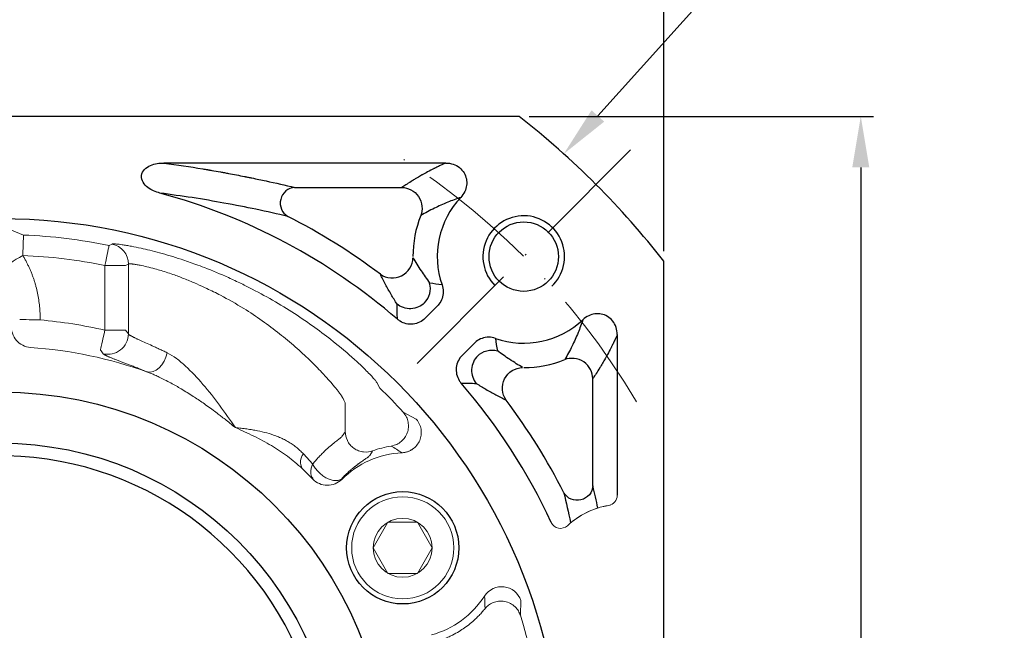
# Model space of a CAD drawing. Header units: millimetres. Extents: x 0 to 1017, y 0 to 717.
# Tile 6 of 13: x 173 to 269, y 500 to 559. Entities that reach past the tile are written whole.
import ezdxf

# ---------------------------------------------------------------- set-up
doc = ezdxf.new("R2010")
doc.units = ezdxf.units.MM
doc.linetypes.add('ACAD_ISO10W100', pattern=[18, 12, -3, 0, -3])
doc.layers.add('6文字层', color=3, linetype='Continuous')
doc.layers.add('标注线', color=7, linetype='Continuous')
for name, color, linetype, lineweight in [('中心线层', 7, 'ACAD_ISO10W100', 0), ('粗实线', 7, 'Continuous', 40), ('细实线', 211, 'Continuous', 18)]:
    doc.layers.add(name, color=color, linetype=linetype, lineweight=lineweight)
doc.styles.add('工程字', font='gbenor.shx', dxfattribs={"bigfont": 'gbcbig.shx'})
doc.dimstyles.new('ISO-25-1', dxfattribs={"dimtxt": 11, "dimasz": 5, "dimexe": 1.25, "dimexo": 1, "dimgap": 2, "dimtad": 1, "dimtoh": 1, "dimtxsty": '工程字', "dimcen": 2, "dimadec": 0, "dimazin": 0, "dimtfac": 1, "dimtmove": 0, "dimatfit": 3, "dimfxl": 1, "dimarcsym": 0})

# ---------------------------------------------------------------- blocks, each defined once
blk = doc.blocks.new('*D86')
at = {"layer": '6文字层', "color": 0, "lineweight": -2}
for p, q in [((105.721, 536.689), (105.721, 566.028)), ((235.721, 536.689), (235.721, 566.028)), ((110.721, 564.778), (230.721, 564.778))]:
    blk.add_line(p, q, dxfattribs=at)
at = {"layer": '6文字层', "color": 0}
for points in [[(110.721, 565.611), (110.721, 563.945), (105.721, 564.778)], [(230.721, 563.945), (230.721, 565.611), (235.721, 564.778)]]:
    blk.add_solid(points, dxfattribs=at)
at = {"layer": 'Defpoints', "color": 0}
for p in [(235.721, 564.778), (105.721, 535.689), (235.721, 535.689)]:
    blk.add_point(p, dxfattribs=at)
at = {"layer": '6文字层', "color": 0, "insert": (170.721, 570.028), "char_height": 7.5, "attachment_point": 5, "style": '工程字'}
blk.add_mtext('130', dxfattribs=at)
blk = doc.blocks.new('*D87')
at = {"layer": '6文字层', "color": 0, "lineweight": -2}
for p, q in [((222.527, 549.883), (256.269, 549.883)), ((255.019, 544.883), (255.019, 424.883)), ((222.527, 419.883), (256.269, 419.883))]:
    blk.add_line(p, q, dxfattribs=at)
at = {"layer": '6文字层', "color": 0}
for points in [[(255.852, 544.883), (254.186, 544.883), (255.019, 549.883)], [(254.186, 424.883), (255.852, 424.883), (255.019, 419.883)]]:
    blk.add_solid(points, dxfattribs=at)
at = {"layer": 'Defpoints', "color": 0}
for p in [(221.527, 549.883), (221.527, 419.883), (255.019, 419.883)]:
    blk.add_point(p, dxfattribs=at)
at = {"layer": '6文字层', "color": 0, "insert": (249.769, 484.883), "char_height": 7.5, "attachment_point": 5, "rotation": 90, "style": '工程字'}
blk.add_mtext('130', dxfattribs=at)
blk = doc.blocks.new('*D88')
at = {"layer": '6文字层', "color": 0, "lineweight": -2}
for p, q in [((241.993, 564.081), (229.253, 549.924)), ((263.263, 564.081), (241.993, 564.081)), ((170.721, 482.883), (170.721, 486.883)), ((168.721, 484.883), (172.721, 484.883))]:
    blk.add_line(p, q, dxfattribs=at)
at = {"layer": '6文字层', "color": 0}
blk.add_solid([(228.633, 550.481), (229.872, 549.367), (225.908, 546.207)], dxfattribs=at)
at = {"layer": 'Defpoints', "color": 0}
for p in [(225.908, 546.207), (115.534, 423.559)]:
    blk.add_point(p, dxfattribs=at)
at = {"layer": '6文字层', "color": 0, "insert": (255.451, 569.331), "char_height": 7.5, "attachment_point": 5, "style": '工程字'}
blk.add_mtext('∅165', dxfattribs=at)
blk = doc.blocks.new('*D90')
at = {"layer": '6文字层', "color": 0, "lineweight": -2}
for p, q in [((170.721, 482.883), (170.721, 486.883)), ((168.721, 484.883), (172.721, 484.883)), ((204.939, 381.325), (195.036, 411.296)), ((226.981, 381.325), (204.939, 381.325))]:
    blk.add_line(p, q, dxfattribs=at)
at = {"layer": '6文字层', "color": 0}
blk.add_solid([(195.827, 411.558), (194.245, 411.035), (193.467, 416.044)], dxfattribs=at)
at = {"layer": 'Defpoints', "color": 0}
for p in [(147.975, 553.723), (193.467, 416.044)]:
    blk.add_point(p, dxfattribs=at)
at = {"layer": '6文字层', "color": 0, "insert": (218.856, 386.575), "char_height": 7.5, "attachment_point": 5, "style": '工程字'}
blk.add_mtext('∅145', dxfattribs=at)

msp = doc.modelspace()

# ---------------------------------------------------------------- linework, layer by layer
for p, q in [((214.3616, 545.3099), (186.7289, 545.3099)), ((199.5346, 542.9184), (210.0497, 542.9184)), ((212.3152, 530.1167), (213.5077, 531.3092)), ((231.1478, 528.5237), (231.1478, 512.7765)), ((215.9546, 526.4774), (217.147, 527.6698)), ((228.7563, 513.6967), (228.7563, 524.2118))]:
    msp.add_line(p, q)
at = {"color": 7, "linetype": 'Continuous', "lineweight": 15}
for p, q in [((172.9693, 538.2663), (171.6329, 538.8124)), ((181.6455, 537.383), (181.3447, 537.2468)), ((182.9445, 535.2879), (180.9472, 535.2879)), ((180.9472, 528.946), (180.9472, 535.2879)), ((182.9445, 535.2879), (183.2356, 535.4261)), ((183.2356, 528.5783), (183.2356, 535.4261)), ((182.9445, 528.946), (180.9472, 528.946)), ((182.9445, 528.946), (183.2356, 528.5783)), ((207.8854, 523.271), (207.5779, 523.8338)), ((204.4979, 519.0094), (204.4979, 521.8349)), ((211.4472, 520.2467), (210.1699, 520.9194)), ((200.3881, 516.8392), (201.3015, 515.8275)), ((201.3106, 514.4381), (201.3081, 514.3647)), ((204.1537, 514.3369), (204.1475, 514.4051)), ((221.6537, 501.0288), (221.7098, 502.4714))]:
    msp.add_line(p, q, dxfattribs=at)
at = {"color": 7, "linetype": 'Continuous', "lineweight": 15, "flags": 128}
for points in [[(172.8852, 536.2692), (172.9013, 536.6505), (172.9167, 537.0178), (172.931, 537.3576), (172.9437, 537.6573), (172.9541, 537.9061), (172.9621, 538.0947), (172.9672, 538.2163), (172.9693, 538.2663)], [(181.3447, 537.2468), (181.3347, 537.1978), (181.3105, 537.0785), (181.273, 536.8935), (181.2235, 536.6495), (181.1638, 536.3555), (181.0962, 536.0222), (181.0231, 535.6619), (180.9472, 535.2879)], [(172.8852, 536.2692), (172.5624, 536.0739), (172.2512, 535.8855), (171.9627, 535.7109), (171.7074, 535.5564), (171.4944, 535.4275), (171.3314, 535.3288), (171.2241, 535.2639), (171.1765, 535.2351)], [(172.5871, 529.9904), (172.6427, 529.9894), (172.768, 529.9869), (172.9586, 529.9833), (173.2075, 529.9785), (173.5059, 529.9728), (173.843, 529.9663), (174.2067, 529.9593), (174.584, 529.9521)], [(180.4968, 527.0002), (180.5094, 527.0543), (180.5377, 527.1765), (180.5806, 527.3622), (180.6368, 527.6047), (180.7041, 527.8955), (180.7801, 528.2239), (180.8622, 528.5784), (180.9472, 528.946)], [(187.0543, 526.7306), (186.9245, 526.3174), (186.7406, 525.9239), (186.5113, 525.5685), (186.2476, 525.2683), (185.962, 525.0373), (185.6679, 524.8867), (185.3794, 524.8235), (185.11, 524.8507)]]:
    msp.add_lwpolyline(points, dxfattribs=at)
for centre, radius, start, end in [((170.7212, 484.8833), 59.5734, 49.253031, 74.803456), ((221.9864, 536.1486), 8.4734, 136.7652, 199.134594), ((170.7212, 484.8833), 61.9649, 53.09187, 62.996404), ((221.9864, 536.1486), 10.8649, 158.187328, 180), ((221.9864, 536.1486), 8.4734, 250.865406, 313.2348), ((221.9864, 536.1486), 10.8649, 270, 291.812672), ((170.7212, 484.8833), 59.5734, 25.057765, 40.746969), ((170.7212, 484.8833), 61.9649, 27.003596, 36.90813)]:
    msp.add_arc(centre, radius, start, end)
at = {"color": 7, "linetype": 'Continuous', "lineweight": 15}
for centre, radius, start, end in [((170.7212, 484.8833), 53.4303, 78.531535, 87.588538), ((181.2336, 535.4238), 2.002, 0.066391, 78.125367), ((181.2315, 528.587), 2.0041, 256.752593, 359.750984), ((170.7212, 484.8833), 53.4303, 42.411462, 45.927722), ((201.4535, 516.0287), 1.3387, 142.737257, 207.867109), ((231.6915, 503.8833), 8.0261, 99.847428, 132.500056), ((231.6915, 503.8833), 8.0261, 98.570149, 128.126206), ((170.7212, 484.8833), 53.4303, 342.411462, 17.588538)]:
    msp.add_arc(centre, radius, start, end, dxfattribs=at)
at = {"lineweight": 15}
for centre, start, end in [((230.1478, 512.7765), 279.847428, 0), ((225.5935, 510.5381), 205.057765, 312.500056)]:
    msp.add_arc(centre, 1, start, end, dxfattribs=at)
for centre, major_axis, ratio, start_param, end_param in [((199.5346, 541.4241), (0.3502, 1.4585), 0.9364146, 0.2510083, 2.8905843), ((209.1297, 536.0236), (-1.7848, -0.9025), 0.9810146, 0.466104, 2.6754886), ((210.8445, 533.0267), (-0.5066, -1.9348), 0.9949025, 1.043729, 2.0978636)]:
    msp.add_ellipse(centre, major_axis=major_axis, ratio=ratio, start_param=start_param, end_param=end_param)
at = {"extrusion": (0, 0, -1)}
for centre, major_axis, ratio, start_param, end_param in [((218.8646, 525.0066), (-1.9348, -0.5066), 0.9949025, 1.043729, 2.0978636), ((221.8614, 523.2918), (-0.9025, -1.7848), 0.9810146, 0.466104, 2.6754886), ((227.262, 513.6967), (1.4585, 0.3502), 0.9364146, 0.2510083, 2.8905843)]:
    msp.add_ellipse(centre, major_axis=major_axis, ratio=ratio, start_param=start_param, end_param=end_param, dxfattribs=at)
for points, knots in [([(186.3372, 542.3738), (185.9079, 542.4766), (185.5026, 542.6476), (184.7951, 543.1955), (184.4785, 543.6095), (184.5807, 544.5504), (184.9939, 544.8936), (185.8254, 545.2576), (186.2806, 545.3233), (186.7289, 545.3099)], [0, 0, 0, 0, 0.25, 0.25, 0.5, 0.5, 0.75, 0.75, 1, 1, 1, 1]), ([(186.7289, 545.3099), (188.021, 545.1375), (189.4453, 544.9255), (190.8558, 544.6899), (191.0292, 544.6605), (191.0677, 544.654), (191.0839, 544.6513), (191.1359, 544.6424), (191.2398, 544.6247), (191.6217, 544.559), (192.041, 544.4851), (192.4278, 544.4151), (192.5335, 544.3958), (192.604, 544.3829), (192.6359, 544.3771), (192.7998, 544.347), (193.1931, 544.2742), (193.8476, 544.15), (194.4027, 544.0412), (194.6962, 543.9827), (194.7452, 543.9729), (194.7594, 543.97), (194.7884, 543.9642), (194.8608, 543.9497), (195.0493, 543.9118), (195.6873, 543.7819), (197.1981, 543.4631), (198.5985, 543.1432), (199.5346, 542.9184)], [0, 0, 0, 0, 0.25, 0.28125, 0.2851562, 0.2851562, 0.2890625, 0.2890625, 0.296875, 0.3125, 0.375, 0.390625, 0.3984375, 0.3984375, 0.40625, 0.40625, 0.4375, 0.5, 0.5625, 0.5703125, 0.5703125, 0.5742187, 0.5742187, 0.578125, 0.59375, 0.625, 0.75, 1, 1, 1, 1]), ([(214.3616, 545.3099), (214.2079, 545.2435), (214.0201, 545.1608), (213.6969, 545.0121), (213.5822, 544.9584), (213.4011, 544.8717), (213.3083, 544.8268), (213.2123, 544.7796), (213.1476, 544.7477), (213.1147, 544.7313), (212.82, 544.584), (212.6011, 544.4686), (212.3244, 544.3193), (212.2409, 544.2734), (212.1277, 544.2105), (212.0741, 544.1806), (212.0249, 544.1528), (212.001, 544.1393), (211.9893, 544.1327), (211.9778, 544.1261), (211.9702, 544.1218), (211.9662, 544.1196), (211.8496, 544.0533), (211.7076, 543.9712), (211.4563, 543.8215), (211.3662, 543.7671), (211.2221, 543.6789), (211.1479, 543.6331), (211.0576, 543.5768), (211.0116, 543.5479), (210.9916, 543.5353), (210.9783, 543.5269), (210.9714, 543.5226), (210.5482, 543.2554), (210.2519, 543.0553), (210.0497, 542.9184)], [0, 0, 0, 0, 0.125, 0.125, 0.1875, 0.1875, 0.21875, 0.234375, 0.234375, 0.25, 0.25, 0.375, 0.375, 0.4375, 0.4375, 0.46875, 0.484375, 0.484375, 0.4921875, 0.4960938, 0.4960938, 0.5, 0.5, 0.625, 0.625, 0.6875, 0.6875, 0.71875, 0.734375, 0.7421875, 0.7460937, 0.7460937, 0.75, 0.75, 1, 1, 1, 1]), ([(214.3616, 545.3099), (214.5975, 545.3128), (214.8376, 545.2764), (215.2871, 545.1264), (215.5029, 545.0102), (215.8645, 544.7193), (216.0183, 544.5435), (216.2433, 544.1659), (216.3221, 543.9611), (216.4048, 543.5474), (216.4115, 543.3333), (216.3575, 542.9147), (216.2946, 542.7052), (216.1045, 542.3074), (215.9707, 542.1163), (215.8131, 541.9528)], [0, 0, 0, 0, 0.151852, 0.151852, 0.3042257, 0.3042257, 0.4488057, 0.4488057, 0.5846145, 0.5846145, 0.7175857, 0.7175857, 0.853995, 0.853995, 1, 1, 1, 1]), ([(198.8562, 540.0927), (197.8407, 540.3239), (195.912, 540.7631), (192.7792, 541.3737), (189.7031, 541.9076), (187.4108, 542.2249), (186.3372, 542.3736)], [0, 0, 0, 0, 0.2936398, 0.5577012, 0.7928423, 1, 1, 1, 1]), ([(210.0497, 542.9184), (210.5951, 542.9123), (211.2922, 542.6157), (212.08, 541.4517), (212.0964, 540.6944), (211.8994, 540.1857)], [0, 0, 0, 0, 0.5, 0.5, 1, 1, 1, 1]), ([(215.8131, 541.9528), (215.3795, 541.796), (214.4395, 541.4562), (213.1539, 540.8675), (212.3359, 540.4229), (211.8994, 540.1857)], [0, 0, 0, 0, 0.2854704, 0.6187701, 1, 1, 1, 1]), ([(211.122, 536.0429), (211.3708, 535.633), (211.8215, 534.8904), (212.4717, 533.9745), (212.763, 533.5642)], [0, 0, 0, 0, 0.5520792, 1, 1, 1, 1]), ([(209.5689, 531.4961), (209.3711, 531.817), (208.9437, 532.5104), (208.413, 533.4745), (208.1, 534.0982), (207.9332, 534.4304)], [0, 0, 0, 0, 0.2868894, 0.6201136, 1, 1, 1, 1]), ([(213.9812, 533.3711), (214.0544, 533.1623), (214.093, 532.9381), (214.0937, 532.4953), (214.0558, 532.2707), (213.9099, 531.8535), (213.8003, 531.6551), (213.6148, 531.4219), (213.5628, 531.3639), (213.5077, 531.3092)], [0, 0, 0, 0, 0.2991436, 0.2991436, 0.5984006, 0.5984006, 0.8963234, 0.8963234, 1, 1, 1, 1]), ([(212.2533, 531.6179), (211.9354, 531.3044), (211.4485, 531.0659), (210.4204, 531.0193), (209.9139, 531.2127), (209.5689, 531.4961)], [0, 0, 0, 0, 0.5, 0.5, 1, 1, 1, 1]), ([(212.3152, 530.1167), (212.159, 529.9589), (211.9737, 529.8253), (211.5742, 529.6298), (211.3546, 529.5652), (210.9148, 529.5144), (210.6886, 529.5266), (210.26, 529.6234), (210.0515, 529.7091), (209.7739, 529.8813), (209.687, 529.9456), (209.6059, 530.0161)], [0, 0, 0, 0, 0.2244538, 0.2244538, 0.4490865, 0.4490865, 0.6712553, 0.6712553, 0.8926094, 0.8926094, 1, 1, 1, 1]), ([(227.7906, 529.9752), (227.6339, 529.5416), (227.294, 528.6016), (226.7053, 527.316), (226.2608, 526.498), (226.0236, 526.0615)], [0, 0, 0, 0, 0.2854704, 0.6187701, 1, 1, 1, 1]), ([(231.1478, 528.5237), (231.1506, 528.7596), (231.1143, 528.9997), (230.9643, 529.4492), (230.848, 529.6651), (230.5571, 530.0266), (230.3814, 530.1804), (230.0037, 530.4054), (229.7989, 530.4842), (229.3853, 530.5669), (229.1712, 530.5736), (228.7526, 530.5196), (228.5431, 530.4567), (228.1453, 530.2666), (227.9542, 530.1328), (227.7907, 529.9752)], [0, 0, 0, 0, 0.151852, 0.151852, 0.3042257, 0.3042257, 0.4488057, 0.4488057, 0.5846145, 0.5846145, 0.7175857, 0.7175857, 0.853995, 0.853995, 1, 1, 1, 1]), ([(219.209, 528.1433), (219.0002, 528.2165), (218.776, 528.2551), (218.3332, 528.2558), (218.1086, 528.2179), (217.6914, 528.072), (217.493, 527.9624), (217.2598, 527.7769), (217.2018, 527.7249), (217.147, 527.6698)], [0, 0, 0, 0, 0.2991436, 0.2991436, 0.5984006, 0.5984006, 0.8963234, 0.8963234, 1, 1, 1, 1]), ([(231.1478, 528.5237), (231.0814, 528.3701), (230.9986, 528.1822), (230.8499, 527.859), (230.7963, 527.7443), (230.7096, 527.5632), (230.6647, 527.4704), (230.6175, 527.3744), (230.5856, 527.3097), (230.5692, 527.2768), (230.4219, 526.9821), (230.3065, 526.7632), (230.1571, 526.4866), (230.1113, 526.403), (230.0484, 526.2898), (230.0184, 526.2362), (229.9907, 526.187), (229.9772, 526.1632), (229.9705, 526.1514), (229.964, 526.1399), (229.9597, 526.1323), (229.9574, 526.1283), (229.8911, 526.0118), (229.8091, 525.8697), (229.6594, 525.6184), (229.605, 525.5283), (229.5168, 525.3842), (229.471, 525.31), (229.4147, 525.2197), (229.3858, 525.1737), (229.3732, 525.1538), (229.3648, 525.1404), (229.3605, 525.1335), (229.0933, 524.7103), (228.8932, 524.414), (228.7563, 524.2118)], [0, 0, 0, 0, 0.125, 0.125, 0.1875, 0.1875, 0.21875, 0.234375, 0.234375, 0.25, 0.25, 0.375, 0.375, 0.4375, 0.4375, 0.46875, 0.484375, 0.484375, 0.4921875, 0.4960938, 0.4960938, 0.5, 0.5, 0.625, 0.625, 0.6875, 0.6875, 0.71875, 0.734375, 0.7421875, 0.7460937, 0.7460937, 0.75, 0.75, 1, 1, 1, 1]), ([(221.8808, 525.2841), (221.4708, 525.5329), (220.7283, 525.9836), (219.8124, 526.6338), (219.4021, 526.9251)], [0, 0, 0, 0, 0.5520792, 1, 1, 1, 1]), ([(215.9546, 526.4774), (215.7968, 526.3211), (215.6632, 526.1358), (215.4677, 525.7363), (215.4031, 525.5167), (215.3523, 525.0769), (215.3645, 524.8508), (215.4613, 524.4221), (215.547, 524.2136), (215.7192, 523.936), (215.7835, 523.8491), (215.854, 523.768)], [0, 0, 0, 0, 0.2244538, 0.2244538, 0.4490865, 0.4490865, 0.6712553, 0.6712553, 0.8926094, 0.8926094, 1, 1, 1, 1]), ([(217.4557, 526.4154), (217.1422, 526.0976), (216.9038, 525.6106), (216.8572, 524.5825), (217.0506, 524.076), (217.334, 523.731)], [0, 0, 0, 0, 0.5, 0.5, 1, 1, 1, 1]), ([(228.7563, 524.2118), (228.7501, 524.7572), (228.4535, 525.4543), (227.2896, 526.2421), (226.5323, 526.2585), (226.0236, 526.0615)], [0, 0, 0, 0, 0.5, 0.5, 1, 1, 1, 1]), ([(217.334, 523.731), (217.6548, 523.5333), (218.3483, 523.1058), (219.3124, 522.5751), (219.9361, 522.2621), (220.2683, 522.0953)], [0, 0, 0, 0, 0.2868894, 0.6201136, 1, 1, 1, 1])]:
    msp.add_open_spline(points, degree=3, knots=knots)
at = {"color": 7, "linetype": 'Continuous', "lineweight": 15}
for points, knots in [([(207.5779, 523.8338), (207.5717, 523.8444), (207.5565, 523.8705), (207.5138, 523.9316), (207.4363, 524.0315), (207.3209, 524.1682), (207.1203, 524.3929), (206.8045, 524.7275), (206.2868, 525.2453), (205.3028, 526.1781), (203.8046, 527.4812), (201.7799, 529.0372), (199.8082, 530.4075), (197.6667, 531.7338), (195.8043, 532.7601), (194.2528, 533.5341), (192.6827, 534.2656), (191.1795, 534.8936), (189.6307, 535.4741), (188.1197, 535.9951), (186.2465, 536.5542), (184.6528, 536.9409), (183.6411, 537.1468), (183.0491, 537.2519), (182.5252, 537.3341), (182.152, 537.3793), (181.9037, 537.3975), (181.7769, 537.4005), (181.6887, 537.3961), (181.6597, 537.3873), (181.6455, 537.383)], [0, 0, 0, 0, 0.0071792, 0.0176515, 0.0314247, 0.0483143, 0.0625237, 0.093616, 0.1247884, 0.1611535, 0.2502523, 0.3126454, 0.3752813, 0.4376789, 0.5000771, 0.5289977, 0.5624371, 0.6249546, 0.6477695, 0.6873607, 0.749544, 0.811856, 0.8500651, 0.8743856, 0.8972915, 0.9370262, 0.9538998, 0.9700254, 0.9853939, 1, 1, 1, 1]), ([(172.8852, 536.2693), (172.9419, 536.1739), (173.055, 535.9835), (173.2143, 535.6924), (173.3656, 535.3979), (173.5082, 535.0995), (173.6422, 534.7973), (173.7676, 534.4914), (173.8845, 534.1817), (173.9928, 533.8682), (174.0925, 533.551), (174.2137, 533.1239), (174.3427, 532.5851), (174.4608, 531.9326), (174.5408, 531.2759), (174.586, 530.6151), (174.5846, 530.1734), (174.584, 529.9521)], [0, 0, 0, 0, 0.0501857, 0.1002275, 0.150165, 0.200038, 0.2498866, 0.2997506, 0.3496702, 0.3996852, 0.4498352, 0.5001596, 0.6005918, 0.7004725, 0.8001204, 0.8998562, 1, 1, 1, 1]), ([(180.9472, 535.2879), (179.6133, 535.5313), (176.9454, 536.018), (174.2386, 536.1855), (172.8852, 536.2692)], [0, 0, 0, 0, 0.5, 1, 1, 1, 1]), ([(183.2356, 535.4261), (183.2422, 535.429), (183.2554, 535.4349), (183.2879, 535.4405), (183.3296, 535.4439), (183.3813, 535.4446), (183.4426, 535.4427), (183.5135, 535.4382), (183.5939, 535.4309), (183.6836, 535.4209), (183.7825, 535.4081), (183.8904, 535.3924), (184.0827, 535.3618), (184.6193, 535.2635), (185.6288, 535.0282), (186.858, 534.6609), (187.875, 534.3143), (188.818, 533.9567), (189.8886, 533.5074), (191.0396, 532.9835), (192.5911, 532.2133), (194.4369, 531.1677), (196.37, 529.8766), (198.068, 528.6048), (199.6256, 527.3087), (201.025, 526.0241), (202.0783, 524.9481), (202.7702, 524.1898), (203.2669, 523.6202), (203.6185, 523.196), (203.857, 522.8909), (203.9959, 522.7065), (204.0884, 522.5773), (204.1523, 522.4805), (204.1882, 522.4203), (204.2012, 522.3936), (204.2068, 522.382)], [0, 0, 0, 0, 0.0091406, 0.0182912, 0.0274498, 0.0366142, 0.0457821, 0.0549511, 0.0641186, 0.0732821, 0.0824391, 0.0915873, 0.1007243, 0.1275133, 0.2007074, 0.2516416, 0.2754691, 0.312765, 0.3501302, 0.3826124, 0.4251609, 0.499961, 0.5621883, 0.6247119, 0.6873325, 0.7497345, 0.8125217, 0.8507891, 0.8754323, 0.9154251, 0.9375802, 0.9508359, 0.968605, 0.9815313, 0.9919899, 1, 1, 1, 1]), ([(174.584, 529.9521), (175.653, 529.8408), (177.7919, 529.6181), (179.8952, 529.1701), (180.9472, 528.946)], [0, 0, 0, 0, 0.4998067, 1, 1, 1, 1]), ([(171.7934, 529.4204), (171.7474, 528.8933), (171.9215, 528.3502), (172.606, 527.5497), (173.1165, 527.293), (173.6446, 527.2569)], [0, 0, 0, 0, 0.5, 0.5, 1, 1, 1, 1]), ([(183.2356, 528.5783), (183.2422, 528.5696), (183.2555, 528.552), (183.2884, 528.5223), (183.3304, 528.4901), (183.3822, 528.4551), (183.4434, 528.4175), (183.5137, 528.3773), (183.5929, 528.3344), (183.6808, 528.2888), (183.7771, 528.2405), (183.8815, 528.1896), (183.9938, 528.136), (184.1137, 528.0797), (184.2411, 528.0207), (184.4924, 527.9056), (184.9084, 527.7192), (185.4386, 527.482), (185.8999, 527.2724), (186.2659, 527.1038), (186.65, 526.9244), (186.9195, 526.7953), (187.0546, 526.7306)], [0, 0, 0, 0, 0.0362911, 0.0725221, 0.1086887, 0.144785, 0.1808036, 0.2167355, 0.2525709, 0.2882987, 0.3239071, 0.3593836, 0.3947154, 0.4298891, 0.4648915, 0.4997093, 0.6250341, 0.7491784, 0.8112094, 0.8737529, 0.9367203, 1, 1, 1, 1]), ([(180.7722, 526.6362), (180.779, 526.6282), (180.7927, 526.6122), (180.8257, 526.5855), (180.8677, 526.5569), (180.9193, 526.5262), (180.9803, 526.4932), (181.0505, 526.4581), (181.1297, 526.4207), (181.2179, 526.381), (181.3148, 526.339), (181.4203, 526.2946), (181.5344, 526.2478), (181.6567, 526.1985), (181.7872, 526.1468), (181.9258, 526.0926), (182.0723, 526.0357), (182.2265, 525.9763), (182.4342, 525.8966), (182.7047, 525.7932), (183.0489, 525.6616), (183.4169, 525.5202), (183.8075, 525.3689), (184.2204, 525.2071), (184.6528, 525.0357), (184.9576, 524.9124), (185.11, 524.8507)], [0, 0, 0, 0, 0.0342378, 0.0683653, 0.102391, 0.1363224, 0.1701666, 0.20393, 0.2376185, 0.2712376, 0.304792, 0.3382864, 0.3717249, 0.4051113, 0.4384491, 0.4717415, 0.5049917, 0.5382026, 0.571377, 0.6327905, 0.6941066, 0.7553447, 0.8165262, 0.8776757, 0.9388222, 1, 1, 1, 1]), ([(187.0543, 526.7306), (187.3539, 526.5594), (187.96, 526.2129), (189.1461, 525.1833), (190.5811, 523.6572), (192.2096, 521.6039), (193.2152, 520.1398), (193.7212, 519.403)], [0, 0, 0, 0, 0.1190987, 0.2409941, 0.48882, 0.7427653, 1, 1, 1, 1]), ([(193.7212, 519.403), (193.5433, 519.55), (193.2101, 519.8252), (192.738, 520.2018), (192.3317, 520.5184), (191.9928, 520.7766), (191.4127, 521.2109), (190.6252, 521.7766), (189.5322, 522.5096), (188.479, 523.1664), (187.5418, 523.6996), (186.8182, 524.0792), (186.3024, 524.3329), (185.8579, 524.5371), (185.4734, 524.7028), (185.2259, 524.7984), (185.1077, 524.8441)], [0, 0, 0, 0, 0.067244, 0.1259019, 0.1759442, 0.2173434, 0.2500756, 0.3871868, 0.5000432, 0.634249, 0.7501909, 0.8164279, 0.8750004, 0.920191, 0.9618599, 1, 1, 1, 1]), ([(210.1699, 520.9194), (210.2887, 520.7638), (210.5158, 520.4666), (210.6752, 519.9418), (210.7035, 519.4168), (210.5944, 518.9007), (210.3527, 518.4275), (209.9974, 518.0353), (209.5429, 517.7306), (209.1849, 517.6429), (209.0002, 517.5976)], [0, 0, 0, 0, 0.1361956, 0.2602918, 0.3769101, 0.5010637, 0.6241795, 0.7435838, 0.8677602, 1, 1, 1, 1]), ([(210.0438, 516.939), (210.093, 516.9424), (210.1903, 516.9492), (210.3327, 516.9724), (210.4688, 517.0039), (210.5969, 517.043), (210.7159, 517.088), (210.8249, 517.1371), (210.9233, 517.1884), (211.0108, 517.2401), (211.2222, 517.3794), (211.5224, 517.658), (211.8097, 518.1381), (211.9559, 518.681), (211.9472, 519.1469), (211.8616, 519.5159), (211.7593, 519.7805), (211.6207, 520.0313), (211.5036, 520.1766), (211.4472, 520.2467)], [0, 0, 0, 0, 0.0331216, 0.0654734, 0.0967965, 0.1268407, 0.1553703, 0.1821691, 0.2070432, 0.229823, 0.2503638, 0.3769801, 0.5004007, 0.6211244, 0.749749, 0.808503, 0.8748057, 0.9396706, 1, 1, 1, 1]), ([(193.7212, 519.403), (193.8176, 519.3937), (194.0095, 519.3752), (194.2952, 519.3439), (194.5767, 519.31), (194.8531, 519.2733), (195.1234, 519.2338), (195.3868, 519.1917), (195.8802, 519.1051), (196.5827, 518.953), (197.3468, 518.7274), (197.9499, 518.4981), (198.4183, 518.2868), (198.8643, 518.0497), (199.2861, 517.787), (199.6816, 517.4979), (200.0523, 517.1851), (200.2761, 516.9544), (200.3878, 516.8392)], [0, 0, 0, 0, 0.0373126, 0.0742801, 0.1108017, 0.1467845, 0.182142, 0.2167932, 0.2506613, 0.377932, 0.5003447, 0.5721769, 0.6439465, 0.715555, 0.7869562, 0.858146, 0.9291548, 1, 1, 1, 1]), ([(200.2701, 515.403), (199.803, 515.8119), (198.8628, 516.6351), (197.2599, 517.6696), (195.5396, 518.5985), (194.3316, 519.1329), (193.7212, 519.403)], [0, 0, 0, 0, 0.2440107, 0.4912234, 0.7428956, 1, 1, 1, 1]), ([(201.3005, 515.8275), (201.3492, 515.8882), (201.4468, 516.0103), (201.5949, 516.1854), (201.7443, 516.3555), (201.8947, 516.5199), (202.0457, 516.679), (202.1968, 516.8325), (202.3477, 516.9806), (202.6323, 517.2511), (203.0379, 517.6077), (203.4126, 517.912), (203.6647, 518.1111), (203.8257, 518.2377), (203.9649, 518.3489), (204.0779, 518.4444), (204.1642, 518.5256), (204.1925, 518.5661), (204.2068, 518.5866)], [0, 0, 0, 0, 0.0345502, 0.0693758, 0.1045217, 0.1400332, 0.1759558, 0.2123356, 0.2492191, 0.2866535, 0.4254208, 0.5711438, 0.6379694, 0.7066139, 0.7771148, 0.8494984, 0.9237857, 1, 1, 1, 1]), ([(204.2068, 518.5866), (204.2548, 518.6573), (204.3518, 518.8003), (204.4489, 518.9392), (204.4979, 519.0094)], [0, 0, 0, 0, 0.4949311, 1, 1, 1, 1]), ([(204.4979, 519.0094), (204.499, 518.7377), (204.5579, 518.4339), (204.7704, 517.9974), (204.8615, 517.8559), (205.081, 517.5963), (205.2094, 517.4785), (205.4923, 517.2798), (205.6468, 517.1991), (205.9655, 517.0809), (206.1296, 517.0434), (206.6123, 516.9919), (206.918, 517.0396), (207.1739, 517.131)], [0, 0, 0, 0, 0.25, 0.25, 0.375, 0.375, 0.5, 0.5, 0.625, 0.625, 0.75, 0.75, 1, 1, 1, 1]), ([(204.1475, 514.4051), (204.1965, 514.4574), (204.293, 514.5604), (204.4341, 514.7034), (204.5694, 514.8359), (204.6986, 514.958), (204.8216, 515.0707), (204.9384, 515.1745), (205.0488, 515.2701), (205.153, 515.358), (205.2509, 515.4387), (205.3426, 515.5129), (205.4282, 515.5808), (205.5079, 515.6429), (205.5818, 515.6997), (205.65, 515.7514), (205.7128, 515.7985), (205.7704, 515.8411), (205.8228, 515.8796), (205.8704, 515.9143), (205.9132, 515.9453), (205.9515, 515.9729), (205.9854, 515.9972), (206.0151, 516.0184), (206.0407, 516.0367), (206.0624, 516.0521), (206.0803, 516.0647), (206.0944, 516.0748), (206.105, 516.0822), (206.1119, 516.0872), (206.2369, 516.1755), (206.4567, 516.3293), (206.6525, 516.4683), (206.784, 516.5678), (206.8672, 516.6364), (206.9258, 516.6948), (206.9439, 516.7232), (206.951, 516.7342)], [0, 0, 0, 0, 0.0319756, 0.063019, 0.0931204, 0.1222666, 0.1504423, 0.177631, 0.2038157, 0.2289793, 0.2531048, 0.2761761, 0.2981779, 0.3190956, 0.3389157, 0.3576256, 0.3752139, 0.3916701, 0.4069846, 0.4211488, 0.4341548, 0.4459958, 0.4566655, 0.4661586, 0.4744703, 0.4815965, 0.487534, 0.4922805, 0.4958333, 0.4981903, 0.4993501, 0.6233167, 0.7491019, 0.7908398, 0.8743442, 0.9513375, 1, 1, 1, 1]), ([(201.3106, 514.4381), (201.2557, 514.5208), (201.1441, 514.689), (201.0977, 515.0319), (201.1394, 515.4184), (201.2481, 515.6926), (201.3015, 515.8275)], [0, 0, 0, 0, 0.2457894, 0.5002452, 0.7542824, 1, 1, 1, 1]), ([(201.3015, 515.8275), (201.3797, 515.6915), (201.5385, 515.4151), (201.8838, 515.0248), (202.2806, 514.6885), (202.7042, 514.4314), (203.1318, 514.2634), (203.5343, 514.1993), (203.8942, 514.2383), (204.0639, 514.3501), (204.1475, 514.4051)], [0, 0, 0, 0, 0.1229784, 0.2500446, 0.3770647, 0.4999394, 0.6227618, 0.7501327, 0.8769421, 1, 1, 1, 1]), ([(201.3081, 514.3647), (201.6751, 513.9838), (202.1996, 513.758), (203.252, 513.7481), (203.7796, 513.9634), (204.1537, 514.3369)], [0, 0, 0, 0, 0.5, 0.5, 1, 1, 1, 1]), ([(221.7098, 502.4714), (221.464, 503.1852), (220.8009, 503.7239), (219.325, 503.9048), (218.5522, 503.5446), (218.1435, 502.9098)], [0, 0, 0, 0, 0.5, 0.5, 1, 1, 1, 1]), ([(221.6537, 501.0288), (221.6091, 501.1681), (221.546, 501.3119), (221.3745, 501.5947), (221.266, 501.7335), (221.0024, 501.9859), (220.8473, 502.0992), (220.5021, 502.2791), (220.3122, 502.3454), (219.9209, 502.4187), (219.7198, 502.4255), (219.3327, 502.3827), (219.147, 502.3333), (218.8096, 502.1933), (218.6579, 502.1032), (218.3954, 501.9016), (218.2843, 501.7904), (218.1921, 501.6768)], [0, 0, 0, 0, 0.125, 0.125, 0.25, 0.25, 0.375, 0.375, 0.5, 0.5, 0.625, 0.625, 0.75, 0.75, 0.875, 0.875, 1, 1, 1, 1]), ([(213.7406, 498.5556), (213.8372, 498.5896), (214.0253, 498.6558), (214.2962, 498.7634), (214.5498, 498.8721), (214.7861, 498.9814), (215.1547, 499.1633), (215.6269, 499.4257), (216.2006, 499.7995), (216.7389, 500.2056), (217.2109, 500.6166), (217.6046, 501.0051), (217.9169, 501.3432), (218.1034, 501.5693), (218.1921, 501.6768)], [0, 0, 0, 0, 0.0557211, 0.1086221, 0.158705, 0.2059628, 0.2503803, 0.3825466, 0.4998706, 0.6230256, 0.7494405, 0.8404263, 0.9241113, 1, 1, 1, 1])]:
    msp.add_open_spline(points, degree=3, knots=knots, dxfattribs=at)
for points in [[(213.9812, 533.3711), (213.5719, 533.4269), (213.1659, 533.4918), (212.763, 533.5642)], [(209.6059, 530.0161), (209.5958, 530.5064), (209.5834, 530.9997), (209.5689, 531.4961)], [(219.209, 528.1433), (219.2647, 527.734), (219.3297, 527.328), (219.4021, 526.9251)], [(215.854, 523.768), (216.3442, 523.7579), (216.8376, 523.7455), (217.334, 523.731)], [(229.2568, 511.5313), (229.0968, 512.2516), (228.93, 512.9734), (228.7563, 513.6967)], [(225.9306, 513.0183), (226.1474, 512.0663), (226.3642, 511.1143), (226.5787, 510.0995)]]:
    msp.add_open_spline(points, degree=3)
for points in [[(185.1077, 524.8441), (181.418, 526.1694), (177.5529, 526.9848), (173.6446, 527.2569)], [(180.7722, 526.6362), (180.6805, 526.758), (180.5887, 526.8793), (180.4968, 527.0002)], [(204.4979, 521.8349), (204.4016, 522.0175), (204.3046, 522.1999), (204.2068, 522.382)], [(209.0002, 517.5976), (208.3739, 517.5005), (207.767, 517.3453), (207.1739, 517.131)], [(210.0438, 516.939), (209.6927, 517.1757), (209.3452, 517.3937), (209.0002, 517.5976)], [(204.1537, 514.3369), (205.7187, 515.8949), (207.8391, 516.8272), (210.0438, 516.939)], [(207.1739, 517.131), (207.099, 517.0007), (207.0246, 516.8685), (206.951, 516.7342)], [(200.2702, 515.403), (200.6215, 515.0634), (200.9675, 514.7173), (201.3081, 514.3647)], [(218.1435, 502.9098), (216.9447, 501.0569), (215.0743, 499.6825), (212.9334, 499.1068)], [(218.1921, 501.6768), (218.1881, 502.0775), (218.173, 502.4875), (218.1435, 502.9098)]]:
    msp.add_open_spline(points, degree=3, dxfattribs=at)
at = {"layer": '中心线层'}
msp.add_line((211.5337, 525.6959), (232.4391, 546.6013), dxfattribs=at)
msp.add_arc((170.7212, 484.8833), 72.5, 30.73805, 59.26195, dxfattribs=at)
at = {"layer": '标注线'}
msp.add_arc((221.9864, 536.1486), 4, 313.419226, 225, dxfattribs=at)
at = {"layer": '粗实线', "lineweight": 30}
for p, q in [((221.5272, 549.8833), (119.9152, 549.8833)), ((235.7212, 434.0773), (235.7212, 535.6893))]:
    msp.add_line(p, q, dxfattribs=at)
for centre, radius in [((170.7212, 484.8833), 55), ((221.9864, 536.1486), 3.4), ((170.7212, 484.8833), 38), ((170.7212, 484.8833), 33), ((210.1254, 507.6333), 5.5)]:
    msp.add_circle(centre, radius, dxfattribs=at)
for radius, start, end in [(82.5, 38.01228, 51.98772), (31.75, 229.931457, 168.194953)]:
    msp.add_arc((170.7212, 484.8833), radius, start, end, dxfattribs=at)
at = {"layer": '细实线'}
msp.add_lwpolyline([(213.0121, 507.6333), (211.5687, 510.1333), (208.682, 510.1333), (207.2386, 507.6333), (208.682, 505.1333), (211.5687, 505.1333)], close=True, dxfattribs=at)
for radius in [5, 2.8868]:
    msp.add_circle((210.1254, 507.6333), radius, dxfattribs=at)

# ---------------------------------------------------------------- dimensions: what is measured, and where the dimension line sits
at = {"layer": '6文字层'}
dim = msp.add_linear_dim(base=(235.7212, 564.7778), p1=(105.7212, 535.6893), p2=(235.7212, 535.6893), dimstyle='ISO-25-1', override={"dimtxt": 7.5, "dimgap": 1.5}, dxfattribs=at)
dim.commit()
dim.dimension.update_dxf_attribs({"geometry": '*D86', "text_midpoint": (170.7212, 564.7778), "dimtype": 160})
for p1, p2, picture, middle in [((115.5342, 423.5592), (225.9082, 546.2074), '*D88', (255.4509, 564.0805)), ((147.9752, 553.7227), (193.4672, 416.0439), '*D90', (218.8557, 381.3253))]:
    dim = msp.add_diameter_dim_2p(p1=p1, p2=p2, dimstyle='ISO-25-1', override={"dimtxt": 7.5, "dimgap": 1.5, "dimtxsty": '工程字', "dimse2": 1, "dimsd2": 1, "dimtofl": 0, "dimatfit": 0}, dxfattribs=at)
    dim.commit()
    dim.dimension.update_dxf_attribs({"geometry": picture, "text_midpoint": middle, "dimtype": 163})
dim = msp.add_linear_dim(base=(255.0189, 419.8833), p1=(221.5272, 549.8833), p2=(221.5272, 419.8833), angle=90, dimstyle='ISO-25-1', override={"dimtxt": 7.5, "dimgap": 1.5}, dxfattribs=at)
dim.commit()
dim.dimension.update_dxf_attribs({"geometry": '*D87', "text_midpoint": (255.0189, 484.8833), "dimtype": 160})

doc.saveas('drawing.dxf')
